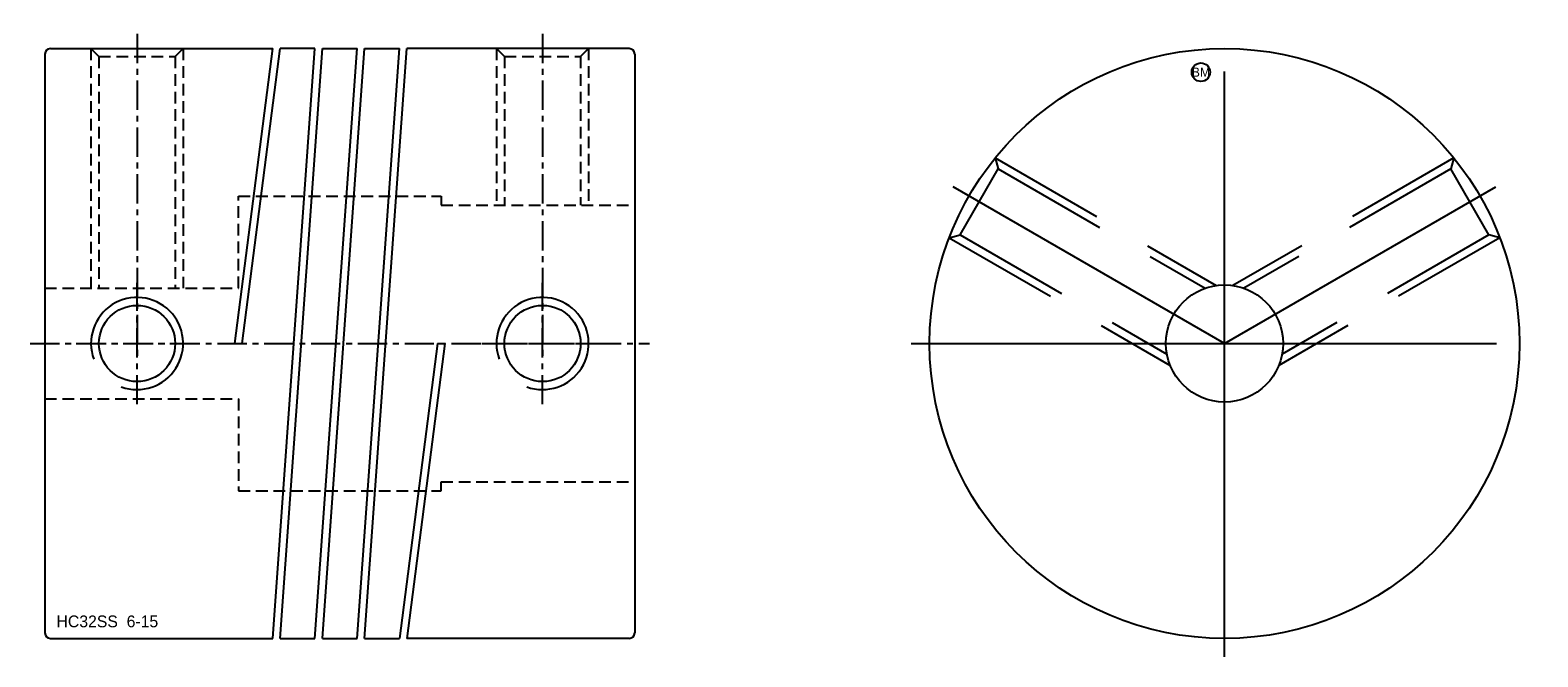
# Model space of a CAD drawing. Extents: x -11.3 to 70.5, y -17 to 17.
import ezdxf
from ezdxf.enums import TextEntityAlignment as Align

# ---------------------------------------------------------------- set-up
doc = ezdxf.new("R2010")
doc.units = 0
doc.header["$MEASUREMENT"] = 0
doc.linetypes.add('CENTER', pattern=[50.8, 31.75, -6.35, 6.35, -6.35])
doc.linetypes.add('HIDDEN', pattern=[9.525, 6.35, -3.175])
doc.layers.get('0').update_dxf_attribs({"linetype": 'CONTINUOUS'})
for name, color, linetype in [('BOM', 6, 'CONTINUOUS'), ('CENTER', 1, 'CENTER'), ('HIDDEN', 2, 'HIDDEN'), ('THIN', 3, 'CONTINUOUS')]:
    doc.layers.add(name, color=color, linetype=linetype)

# ---------------------------------------------------------------- blocks, each defined once
blk = doc.blocks.new('MCLBM2')
blk.add_circle((0, 0), 0.5)
blk.add_text('BM', height=0.5).set_placement((0, 0), align=Align.MIDDLE)
at = {"flags": 1}
for tag, p in [('NAME', (0, -1)), ('ENAME', (0, -2)), ('SPEC', (0, -3)), ('MATERIAL', (0, -4)), ('QTY', (0, -5)), ('WEIGHT', (0, -6)), ('PRICE', (0, -7)), ('REMARK', (0, -8)), ('USER1', (0, -9)), ('USER2', (0, -10)), ('USER3', (0, -11)), ('USER4', (0, -12)), ('USER5', (0, -13)), ('USER6', (0, -14))]:
    blk.add_attdef(tag, p, '', height=0.5, dxfattribs=at)

msp = doc.modelspace()

# ---------------------------------------------------------------- linework, layer by layer
at = {"ltscale": 0.1}
for p, q in [((-10.5, 15.7), (-10.5, -15.7)), ((-10.2, 16), (1.863, 16)), ((-0.202, 0), (1.863, 16)), ((0.202, 0), (2.267, 16)), ((1.864, -16), (4.154, 16)), ((2.266, -16), (4.556, 16)), ((4.154, 16), (2.267, 16)), ((4.154, -16), (6.444, 16)), ((4.556, -16), (6.846, 16)), ((4.556, 16), (6.444, 16)), ((6.444, -16), (8.734, 16)), ((6.846, -16), (9.136, 16)), ((6.846, 16), (8.734, 16)), ((21.2, 16), (9.136, 16)), ((21.5, 15.7), (21.5, -15.7)), ((-0.202, 0), (0.202, 0)), ((10.798, 0), (8.733, -16)), ((11.202, 0), (9.137, -16)), ((10.798, 0), (11.202, 0)), ((-10.2, -16), (1.864, -16)), ((2.266, -16), (4.154, -16)), ((4.556, -16), (6.444, -16)), ((6.846, -16), (8.733, -16)), ((21.2, -16), (9.137, -16))]:
    msp.add_line(p, q, dxfattribs=at)
for radius in [16, 3.175]:
    msp.add_circle((53.5, 0), radius)
for centre in [(-5.5, 0), (16.5, 0)]:
    msp.add_circle(centre, 2.067, dxfattribs=at)
for centre, start, end in [((-10.2, 15.7), 90, 180), ((21.2, 15.7), 0, 90), ((-10.2, -15.7), 180, 270), ((21.2, -15.7), 270, 0)]:
    msp.add_arc(centre, 0.3, start, end, dxfattribs=at)
at = {"layer": 'CENTER', "ltscale": 0.05}
for p, q in [((-5.5, 16.8), (-5.5, -0.8)), ((16.5, 16.8), (16.5, -0.8)), ((-5.5, -3.3), (-5.5, 3.3)), ((16.5, -3.3), (16.5, 3.3)), ((-11.3, 0), (22.3, 0)), ((-8.8, 0), (-2.2, 0)), ((13.2, 0), (19.8, 0))]:
    msp.add_line(p, q, dxfattribs=at)
at = {"layer": 'CENTER'}
for p, q in [((53.5, -17), (53.5, 17)), ((53.5, 0), (38.778, 8.5)), ((36.5, 0), (70.5, 0))]:
    msp.add_line(p, q, dxfattribs=at)
at = {"layer": 'CENTER', "extrusion": (1.22461e-16, -2.99932e-32, -1)}
msp.add_line((53.5, 0), (68.222, 8.5), dxfattribs=at)
at = {"layer": 'HIDDEN', "ltscale": 0.1}
for p, q in [((-8, 16), (-8, 3)), ((-8, 16), (-7.567, 15.567)), ((-7.567, 15.567), (-7.567, 3)), ((-7.567, 15.567), (-3.433, 15.567)), ((-3, 16), (-3.433, 15.567)), ((-3.433, 15.567), (-3.433, 3)), ((-3, 16), (-3, 3)), ((14, 16), (14, 7.5)), ((14, 16), (14.433, 15.567)), ((14.433, 15.567), (14.433, 7.5)), ((14.433, 15.567), (18.567, 15.567)), ((19, 16), (18.567, 15.567)), ((18.567, 15.567), (18.567, 7.5)), ((19, 16), (19, 7.5))]:
    msp.add_line(p, q, dxfattribs=at)
at = {"layer": 'HIDDEN'}
for p, q in [((41.064, 10.067), (53.055, 3.144)), ((41.064, 10.067), (41.222, 9.475)), ((39.155, 5.895), (41.222, 9.475)), ((41.222, 9.475), (52.446, 2.995)), ((38.564, 5.737), (39.155, 5.895)), ((38.564, 5.737), (50.555, -1.186)), ((39.155, 5.895), (50.379, -0.585))]:
    msp.add_line(p, q, dxfattribs=at)
at = {"layer": 'HIDDEN', "extrusion": (1.22461e-16, -2.99932e-32, -1)}
for p, q in [((65.936, 10.067), (53.945, 3.144)), ((65.936, 10.067), (65.778, 9.475)), ((65.778, 9.475), (54.554, 2.995)), ((67.845, 5.895), (65.778, 9.475)), ((68.436, 5.737), (56.445, -1.186)), ((67.845, 5.895), (56.621, -0.585)), ((68.436, 5.737), (67.845, 5.895))]:
    msp.add_line(p, q, dxfattribs=at)
at = {"layer": 'HIDDEN', "ltscale": 0.1}
msp.add_lwpolyline([(-10.5, 3), (0, 3), (0, 8), (11, 8), (11, 7.5), (21.5, 7.5)], dxfattribs=at)
at = {"layer": 'HIDDEN', "ltscale": 0.1, "extrusion": (-2.99932e-32, -1.22461e-16, -1)}
msp.add_lwpolyline([(10.5, -3), (0, -3), (0, -8), (-11, -8), (-11, -7.5), (-21.5, -7.5)], dxfattribs=at)
at = {"layer": 'THIN', "ltscale": 0.1}
for centre in [(-5.5, 0), (16.5, 0)]:
    msp.add_arc(centre, 2.5, 250, 200, dxfattribs=at)

# ---------------------------------------------------------------- block references
at = {"layer": 'BOM'}
msp.add_blockref('MCLBM2', (52.22, 14.72), dxfattribs=at)

# ---------------------------------------------------------------- texts
msp.add_text('HC32SS  6-15', height=0.64).set_placement((-9.87, -15.396))

doc.saveas('drawing.dxf')
